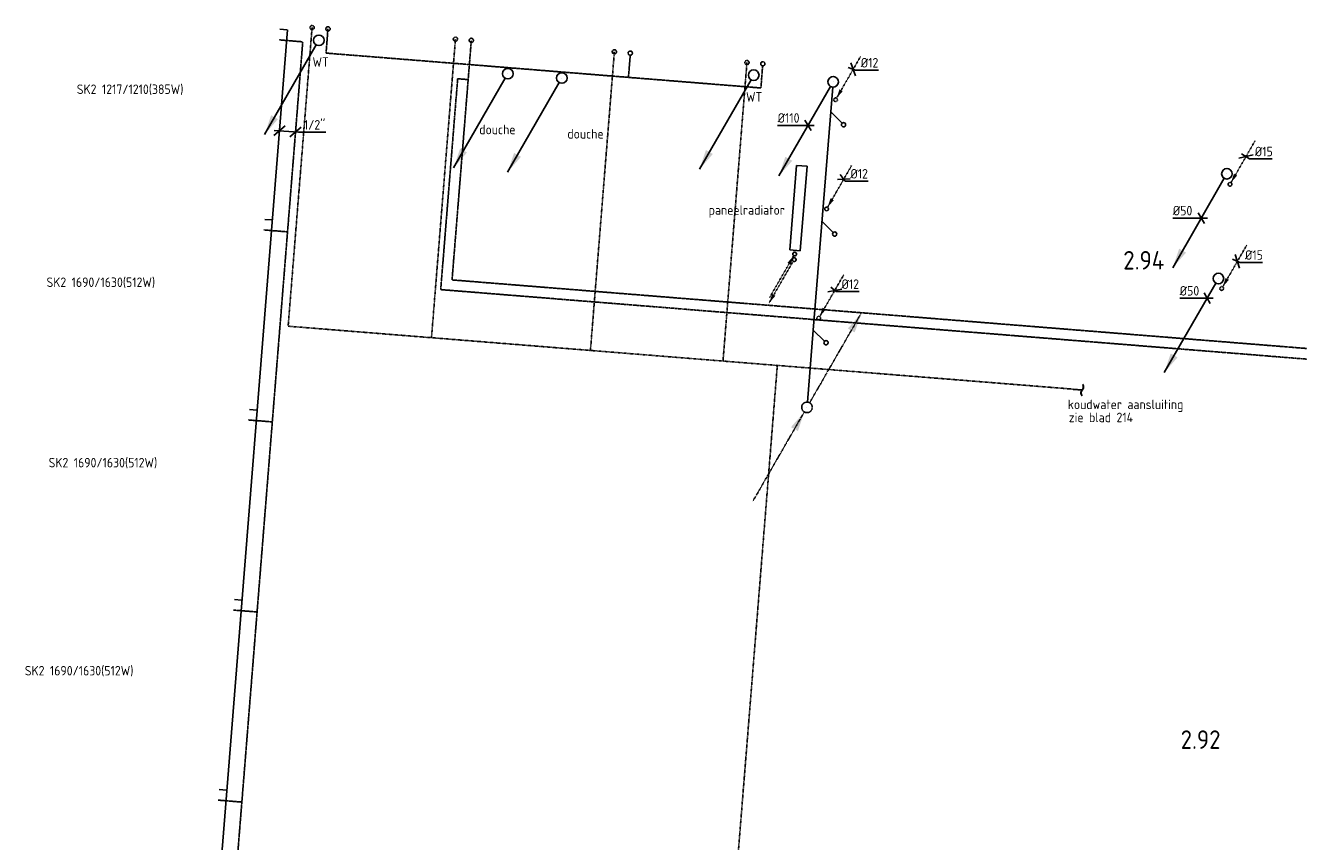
# Model space of a CAD drawing. Header units: millimetres. Extents: x -2687 to 63694, y -299 to 65104.
# Tile 5 of 7: x 415 to 12439, y 57400 to 65104. Entities that reach past the tile are written whole.
import ezdxf

# ---------------------------------------------------------------- set-up
doc = ezdxf.new("R2010")
doc.units = ezdxf.units.MM
for name, pattern in [('2322107', [2000, 1000, 1000]), ('2322108', [7, 5, -2]), ('2322109', [10, 5, -2, 1, -2]), ('2322109_a', [10, 5, -2, 1, -2]), ('2322110', [10, 5, -1, 1, -1, 1, -1]), ('2322111', [12, 5, -1, 1, -1, 1, -1, 1, -1]), ('2322121', [2000, 1000, 1000]), ('2322121_a', [2000, 1000, 1000]), ('2322123', [45, 5, -2, 5, -2, 5, -2, 5, -2, 5, -2, 5, -5]), ('2322123_a', [19.5, 3, -2, 5, -2, 3, -4.5])]:
    doc.linetypes.add(name, pattern=pattern)
for name, color, linetype in [('BL$2----', 7, 'Continuous'), ('bTuwkundig', 7, 'Continuous'), ('WI561---', 1, 'Continuous'), ('WL5233--', 4, '2322123'), ('WL524---', 4, '2322121'), ('WL531---', 5, '2322109'), ('WL532---', 1, '2322110'), ('WL5327--', 4, '2322111'), ('WL561---', 4, 'Continuous'), ('WL561---_AANVOER', 1, '2322107'), ('WL561---_RETOUR', 5, '2322108'), ('WL740---', 4, 'Continuous'), ('WM524---', 1, 'Continuous'), ('WM531---', 1, 'Continuous'), ('WM561---_AANVOER', 1, 'Continuous'), ('WT561---', 7, 'Continuous')]:
    doc.layers.add(name, color=color, linetype=linetype)
doc.styles.add('BURO-018', font='BUROFONT', dxfattribs={"height": 1.8})
doc.styles.add('STABICAD-018', font='ISOCP.SHX', dxfattribs={"height": 90})
doc.styles.add('STABICAD-025', font='ISOCP.SHX', dxfattribs={"height": 125})
doc.styles.add('STABICAD-035', font='ISOCP.SHX', dxfattribs={"height": 175})
doc.styles.get("Standard").update_dxf_attribs({"font": 'arial.ttf'})

# ---------------------------------------------------------------- blocks, each defined once
blk = doc.blocks.new('*U133')
at = {"linetype": '2322121'}
blk.add_hatch(color=2, dxfattribs=at).paths.add_polyline_path([(-512, -888), (-451, -707), (-386, -744)], flags=0)
at = {"color": 0, "linetype": '2322121'}
blk.add_line((0, 0), (0, 0, 1), dxfattribs=at)
at = {"color": 2, "linetype": '2322121_a'}
blk.add_line((-512, -888, 1), (-25, -43, 1), dxfattribs=at)
at = {"color": 2, "linetype": '2322121'}
blk.add_arc((0, 0, 1), 50, 266.5587, 264.2667, dxfattribs=at)
at = {"layer": 'BL$2----', "color": 2}
for tag in ['POSITIONCODE', 'SECTIONCODE']:
    blk.add_attdef(tag, (8043, 64721, 149), '', height=1.8, dxfattribs=at)
at = {"layer": 'BL$2----', "color": 2, "style": 'STABICAD-018'}
for tag, p in [('CODE', (8043, 64671, -1)), ('FLOORCODE', (8093, 64571, -1))]:
    blk.add_attdef(tag, p, '', height=1.8, dxfattribs=at)
blk = doc.blocks.new('*U24')
at = {"linetype": '2322121'}
blk.add_hatch(color=2, dxfattribs=at).paths.add_polyline_path([(-512, -888), (-451, -707), (-386, -744)], flags=0)
at = {"color": 0, "linetype": '2322121'}
blk.add_line((0, 0), (0, 0, 1), dxfattribs=at)
at = {"color": 2, "linetype": '2322121_a'}
blk.add_line((-512, -888, 1), (-25, -43, 1), dxfattribs=at)
at = {"color": 0, "linetype": '2322121'}
blk.add_circle((0, 0, 1), 50, dxfattribs=at)
at = {"color": 2, "linetype": '2322121'}
blk.add_circle((0, 0, 1), 50, dxfattribs=at)
at = {"layer": 'BL$2----', "color": 2}
for tag in ['POSITIONCODE', 'SECTIONCODE']:
    blk.add_attdef(tag, (11762, 63854, 149), '', height=1.8, dxfattribs=at)
at = {"layer": 'BL$2----', "color": 2, "style": 'STABICAD-018'}
for tag, p in [('CODE', (11762, 63804, -1)), ('FLOORCODE', (11812, 63704, -1))]:
    blk.add_attdef(tag, p, '', height=1.8, dxfattribs=at)
blk = doc.blocks.new('*U25')
at = {"linetype": '2322121'}
blk.add_hatch(color=2, dxfattribs=at).paths.add_polyline_path([(-512, -888), (-451, -707), (-386, -744)], flags=0)
at = {"color": 0, "linetype": '2322121'}
blk.add_line((0, 0), (0, 0, 1), dxfattribs=at)
at = {"color": 2, "linetype": '2322121_a'}
blk.add_line((-512, -888, 1), (-25, -43, 1), dxfattribs=at)
at = {"color": 0, "linetype": '2322121'}
blk.add_circle((0, 0, 1), 50, dxfattribs=at)
at = {"color": 2, "linetype": '2322121'}
blk.add_circle((0, 0, 1), 50, dxfattribs=at)
at = {"layer": 'BL$2----', "color": 2}
for tag in ['POSITIONCODE', 'SECTIONCODE']:
    blk.add_attdef(tag, (11682, 62865, 149), '', height=1.8, dxfattribs=at)
at = {"layer": 'BL$2----', "color": 2, "style": 'STABICAD-018'}
for tag, p in [('CODE', (11682, 62815, -1)), ('FLOORCODE', (11732, 62715, -1))]:
    blk.add_attdef(tag, p, '', height=1.8, dxfattribs=at)
blk = doc.blocks.new('*U23')
at = {"color": 0, "linetype": '2322121'}
blk.add_circle((0, 0), 20, dxfattribs=at)
at = {"layer": 'BL$2----', "color": 2}
for tag in ['CODE', 'POSITIONCODE', 'POSITIONCODE2', 'SECTIONCODE', 'SECTIONCODE2']:
    blk.add_attdef(tag, (8168, 64165), '', height=1.8, dxfattribs=at)
blk = doc.blocks.new('*U134')
at = {"color": 0, "linetype": '2322121'}
blk.add_arc((0, 0), 20, 137.866, 132.134, dxfattribs=at)
at = {"layer": 'BL$2----', "color": 2}
for tag in ['CODE', 'POSITIONCODE', 'POSITIONCODE2', 'SECTIONCODE', 'SECTIONCODE2']:
    blk.add_attdef(tag, (7976, 62109), '', height=1.8, dxfattribs=at)
blk = doc.blocks.new('*U136')
at = {"color": 0, "linetype": 'Continuous'}
for p, q in [((-30, 0), (-287, 0)), ((58, 0), (-30, 0)), ((29, -50), (-29, 50))]:
    blk.add_line(p, q, dxfattribs=at)
at = {"color": 0, "linetype": 'Continuous', "style": 'STABICAD-018'}
blk.add_text('%%c110', height=90, dxfattribs=at).set_placement((-287, 25))
at = {"layer": 'BL$2----', "color": 2}
blk.add_attdef('CODE', (7806, 64161, -1), '', height=1.8, dxfattribs=at)
blk = doc.blocks.new('*U26')
at = {"color": 0, "linetype": 'Continuous'}
for p, q in [((-40, 0), (-270, 0)), ((58, 0), (-40, 0)), ((29, -50), (-29, 50))]:
    blk.add_line(p, q, dxfattribs=at)
at = {"color": 0, "linetype": 'Continuous', "style": 'STABICAD-018'}
blk.add_text('%%c50', height=90, dxfattribs=at).set_placement((-270, 25))
at = {"layer": 'BL$2----', "color": 2}
blk.add_attdef('CODE', (11521, 63286, -1), '', height=1.8, dxfattribs=at)
blk = doc.blocks.new('*U27')
at = {"color": 0, "linetype": 'Continuous'}
for p, q in [((-29, 0), (-259, 0)), ((29, -50), (-29, 50)), ((58, 0), (-29, 0))]:
    blk.add_line(p, q, dxfattribs=at)
at = {"color": 0, "linetype": 'Continuous', "style": 'STABICAD-018'}
blk.add_text('%%c50', height=90, dxfattribs=at).set_placement((-259, 25))
at = {"layer": 'BL$2----', "color": 2}
blk.add_attdef('CODE', (11575, 62529, -1), '', height=1.8, dxfattribs=at)
blk = doc.blocks.new('*U32')
at = {"linetype": '2322109'}
blk.add_hatch(color=2, dxfattribs=at).paths.add_polyline_path([(9, 15), (37, 100), (68, 82)], flags=0)
at = {"color": 2, "linetype": '2322109_a'}
blk.add_line((9, 15, 3000), (236, 409, 3000), dxfattribs=at)
at = {"color": 0, "linetype": '2322109'}
blk.add_line((0, 0), (0, 0, 3000), dxfattribs=at)
at = {"color": 2, "linetype": '2322109'}
blk.add_circle((0, 0, 3000), 17.5, dxfattribs=at)
at = {"layer": 'BL$2----', "color": 2}
for tag in ['POSITIONCODE', 'SECTIONCODE']:
    blk.add_attdef(tag, (6034, 64404, 1499), '', height=1.2, dxfattribs=at)
at = {"layer": 'BL$2----', "color": 2, "style": 'STABICAD-018'}
for tag, p in [('CODE', (6034, 64354)), ('FLOORCODE', (6084, 64254))]:
    blk.add_attdef(tag, p, '', height=1.2, dxfattribs=at)
blk = doc.blocks.new('*U36')
at = {"linetype": '2322109'}
blk.add_hatch(color=2, dxfattribs=at).paths.add_polyline_path([(9, 15), (37, 100), (68, 82)], flags=0)
at = {"color": 2, "linetype": '2322109_a'}
blk.add_line((9, 15, 3000), (236, 409, 3000), dxfattribs=at)
at = {"color": 0, "linetype": '2322109'}
blk.add_line((0, 0), (0, 0, 3000), dxfattribs=at)
at = {"color": 2, "linetype": '2322109'}
blk.add_circle((0, 0, 3000), 17.5, dxfattribs=at)
at = {"layer": 'BL$2----', "color": 2}
for tag in ['SECTIONCODE', 'POSITIONCODE']:
    blk.add_attdef(tag, (11791, 63755, 1499), '', height=1.2, dxfattribs=at)
at = {"layer": 'BL$2----', "color": 2, "style": 'STABICAD-018'}
for tag, p in [('CODE', (11791, 63705)), ('FLOORCODE', (11841, 63605))]:
    blk.add_attdef(tag, p, '', height=1.2, dxfattribs=at)
blk = doc.blocks.new('*U33')
at = {"linetype": '2322109'}
blk.add_hatch(color=2, dxfattribs=at).paths.add_polyline_path([(9, 15), (37, 100), (68, 82)], flags=0)
at = {"color": 2, "linetype": '2322109_a'}
blk.add_line((9, 15, 3000), (236, 409, 3000), dxfattribs=at)
at = {"color": 0, "linetype": '2322109'}
blk.add_line((0, 0), (0, 0, 3000), dxfattribs=at)
at = {"color": 2, "linetype": '2322109'}
blk.add_circle((0, 0, 3000), 17.5, dxfattribs=at)
at = {"layer": 'BL$2----', "color": 2}
for tag in ['POSITIONCODE', 'SECTIONCODE']:
    blk.add_attdef(tag, (11713, 62771, 1499), '', height=1.2, dxfattribs=at)
at = {"layer": 'BL$2----', "color": 2, "style": 'STABICAD-018'}
for tag, p in [('CODE', (11713, 62721)), ('FLOORCODE', (11763, 62621))]:
    blk.add_attdef(tag, p, '', height=1.2, dxfattribs=at)
blk = doc.blocks.new('*U40')
at = {"color": 0, "linetype": 'Continuous'}
for p, q in [((-48, 18), (22, -8)), ((-22, 62), (22, -62)), ((22, -8), (240, -8))]:
    blk.add_line(p, q, dxfattribs=at)
at = {"color": 0, "linetype": 'Continuous', "style": 'STABICAD-018'}
blk.add_text('%%c12', height=90, dxfattribs=at).set_placement((72, 17))
at = {"layer": 'BL$2----', "color": 2}
blk.add_attdef('CODE', (8232, 64690), '', height=1.2, dxfattribs=at)
blk = doc.blocks.new('*U41')
at = {"color": 0, "linetype": 'Continuous'}
for p, q in [((-60, -3), (60, 3)), ((-32, 44), (13, -18)), ((13, -18), (231, -18))]:
    blk.add_line(p, q, dxfattribs=at)
at = {"color": 0, "linetype": 'Continuous', "style": 'STABICAD-018'}
blk.add_text('%%c12', height=90, dxfattribs=at).set_placement((63, 7))
at = {"layer": 'BL$2----', "color": 2}
blk.add_attdef('CODE', (8143, 63652), '', height=1.2, dxfattribs=at)
blk = doc.blocks.new('*U42')
at = {"color": 0, "linetype": 'Continuous'}
for p, q in [((-65, -12), (65, 12)), ((-39, 32), (13, -11)), ((13, -11), (230, -11))]:
    blk.add_line(p, q, dxfattribs=at)
at = {"color": 0, "linetype": 'Continuous', "style": 'STABICAD-018'}
blk.add_text('%%c12', height=90, dxfattribs=at).set_placement((63, 14))
at = {"layer": 'BL$2----', "color": 2}
blk.add_attdef('CODE', (8059, 62603), '', height=1.2, dxfattribs=at)
blk = doc.blocks.new('*U43')
at = {"color": 0, "linetype": 'Continuous'}
for p, q in [((-67, -16), (67, 16)), ((-42, 27), (34, -22)), ((34, -22), (249, -22))]:
    blk.add_line(p, q, dxfattribs=at)
at = {"color": 0, "linetype": 'Continuous', "style": 'STABICAD-018'}
blk.add_text('%%c15', height=90, dxfattribs=at).set_placement((84, 3))
at = {"layer": 'BL$2----', "color": 2}
blk.add_attdef('CODE', (11942, 63866), '', height=1.2, dxfattribs=at)
blk = doc.blocks.new('*U44')
at = {"color": 0, "linetype": 'Continuous'}
for p, q in [((-46, 20), (23, -10)), ((-21, 64), (21, -64)), ((23, -10), (238, -10))]:
    blk.add_line(p, q, dxfattribs=at)
at = {"color": 0, "linetype": 'Continuous', "style": 'STABICAD-018'}
blk.add_text('%%c15', height=90, dxfattribs=at).set_placement((73, 15))
at = {"layer": 'BL$2----', "color": 2}
blk.add_attdef('CODE', (11860, 62877), '', height=1.2, dxfattribs=at)
blk = doc.blocks.new('*U130')
at = {"color": 0, "linetype": 'Continuous'}
for p, q in [((-54, -46), (54, 46)), ((-50, 4), (180, -14)), ((96, -58), (204, 34)), ((180, -14), (437, -14))]:
    blk.add_line(p, q, dxfattribs=at)
at = {"color": 0, "linetype": 'Continuous', "style": 'STABICAD-018'}
blk.add_text("1/2''", height=90, dxfattribs=at).set_placement((230, 11))
at = {"layer": 'BL$2----', "color": 2}
blk.add_attdef('CODE', (2815, 64110), '', height=1.2, dxfattribs=at)
blk = doc.blocks.new('*U135')
at = {"linetype": '2322123'}
for points in [[(512, 888), (451, 707), (386, 744)], [(-25, -43), (-86, -224), (-151, -187)]]:
    blk.add_hatch(color=2, dxfattribs=at).paths.add_polyline_path(points, flags=0)
at = {"color": 2, "linetype": '2322123_a'}
for p, q in [((512, 888, 3000), (25, 43, 3000)), ((-25, -43, 3000), (-512, -888, 3000))]:
    blk.add_line(p, q, dxfattribs=at)
at = {"color": 0, "linetype": '2322123'}
blk.add_line((0, 0), (0, 0, 3000), dxfattribs=at)
blk.add_circle((0, 0, 3000), 50, dxfattribs=at)
at = {"color": 2, "linetype": '2322123'}
blk.add_circle((0, 0, 3000), 50, dxfattribs=at)
at = {"layer": 'BL$2----', "color": 2}
for tag in ['POSITIONCODE', 'SECTIONCODE']:
    blk.add_attdef(tag, (7796, 61649, 1499), '', height=1.8, dxfattribs=at)
at = {"layer": 'BL$2----', "color": 2, "style": 'STABICAD-018'}
for tag, p in [('CODE', (7796, 61599)), ('FLOORCODE', (7846, 61499))]:
    blk.add_attdef(tag, p, '', height=1.8, dxfattribs=at)
blk = doc.blocks.new('*U164')
at = {"color": 0, "linetype": 'Continuous'}
for p, q in [((-400, 200, 500), (400, 200, 500)), ((-400, 100, 500), (-400, 200, 500)), ((400, 200, 500), (400, 100, 500)), ((-400, 100, 500), (400, 100, 500))]:
    blk.add_line(p, q, dxfattribs=at)
at = {"layer": 'WL561---_AANVOER', "linetype": '2322107'}
blk.add_circle((-435, 150, 500), 17.5, dxfattribs=at)
at = {"layer": 'WL561---_RETOUR', "linetype": '2322108'}
blk.add_circle((-488, 150), 17.5, dxfattribs=at)
at = {"layer": 'WM531---', "color": 2, "style": 'STABICAD-018'}
for tag, p in [('CODE', (7864, 63468, 120)), ('CUSTOM_FIELD1', (7864, 63368, 120)), ('CUSTOM_FIELD2', (7864, 63368, 120)), ('FREETEXT', (7864, 63368, 120)), ('KNOB_POSITION', (7864, 63368, 120)), ('LABEL', (7864, 63368, 120)), ('POSITIONCODE', (7864, 63368, 120)), ('RADIATOR_CODE', (7864, 63368, 120)), ('SECTIONCODE', (7864, 63368, 120))]:
    blk.add_attdef(tag, p, '', height=1.2, dxfattribs=at)
at = {"layer": 'WM531---', "color": 1, "style": 'STABICAD-018'}
blk.add_attdef('PRODUCTCODE', (7864, 63368, 120), '', height=1.8, dxfattribs=at)
blk = doc.blocks.new('*U165')
at = {"linetype": '2322109'}
blk.add_hatch(color=2, dxfattribs=at).paths.add_polyline_path([(-9, -15), (-37, -100), (-68, -82)], flags=0)
at = {"color": 0, "linetype": '2322109'}
blk.add_line((0, 0), (0, 0, 620), dxfattribs=at)
at = {"color": 2, "linetype": '2322109_a'}
blk.add_line((-9, -15, 620), (-236, -409, 620), dxfattribs=at)
at = {"color": 0, "linetype": '2322109'}
blk.add_circle((0, 0, 620), 17.5, dxfattribs=at)
at = {"color": 2, "linetype": '2322109'}
blk.add_circle((0, 0, 620), 17.5, dxfattribs=at)
at = {"layer": 'WM531---', "color": 2, "style": 'STABICAD-018'}
for tag, p in [('POSITIONCODE', (7675, 63080, 309)), ('SECTIONCODE', (7675, 63080, 309)), ('CODE', (7675, 63030)), ('FLOORCODE', (7725, 62930))]:
    blk.add_attdef(tag, p, '', height=1.2, dxfattribs=at)
blk = doc.blocks.new('*U166')
at = {"linetype": '2322109'}
blk.add_hatch(color=2, dxfattribs=at).paths.add_polyline_path([(-236, -409), (-208, -325), (-177, -342)], flags=0)
at = {"color": 0, "linetype": '2322109'}
blk.add_line((0, 0), (0, 0, 120), dxfattribs=at)
at = {"color": 2, "linetype": '2322109_a'}
blk.add_line((-236, -409, 120), (-9, -15, 120), dxfattribs=at)
at = {"color": 0, "linetype": '2322109'}
blk.add_circle((0, 0, 120), 17.5, dxfattribs=at)
at = {"color": 2, "linetype": '2322109'}
blk.add_circle((0, 0, 120), 17.5, dxfattribs=at)
at = {"layer": 'WM531---', "color": 2, "style": 'STABICAD-018'}
for tag, p in [('POSITIONCODE', (7675, 63044, 59)), ('SECTIONCODE', (7675, 63044, 59)), ('CODE', (7675, 62994)), ('FLOORCODE', (7725, 62894))]:
    blk.add_attdef(tag, p, '', height=1.2, dxfattribs=at)
blk = doc.blocks.new('*U169')
at = {"color": 0, "linetype": '2322109'}
blk.add_circle((0, 0), 20, dxfattribs=at)
at = {"layer": 'WI561---', "color": 1, "style": 'STABICAD-018'}
blk.add_attdef('PRODUCTCODE', (5131, 64880, 950), '', height=1.8, dxfattribs=at)
at = {"layer": 'WI561---', "color": 2, "style": 'STABICAD-018'}
for tag in ['CODE', 'CODE2', 'INDICATIONTEXT', 'LABEL', 'POSITIONCODE', 'SECTIONCODE']:
    blk.add_attdef(tag, (5131, 64880, 950), '', height=1.2, dxfattribs=at)
blk = doc.blocks.new('*U170')
at = {"color": 0, "linetype": '2322110'}
blk.add_circle((0, 0), 20, dxfattribs=at)
at = {"layer": 'WI561---', "color": 1, "style": 'STABICAD-018'}
blk.add_attdef('PRODUCTCODE', (5280, 64868, 950), '', height=1.8, dxfattribs=at)
at = {"layer": 'WI561---', "color": 2, "style": 'STABICAD-018'}
for tag in ['CODE', 'CODE2', 'INDICATIONTEXT', 'LABEL', 'POSITIONCODE', 'SECTIONCODE']:
    blk.add_attdef(tag, (5280, 64868, 950), '', height=1.2, dxfattribs=at)
blk = doc.blocks.new('*U171')
at = {"color": 0, "linetype": '2322111'}
blk.add_line((0, 0), (14886, 0, 956), dxfattribs=at)
at = {"layer": 'WI561---', "color": 2, "style": 'STABICAD-018'}
for tag, p in [('SECTIONCODE', (11794, 61862, 475)), ('POSITIONCODE', (11794, 61862, 475)), ('CODE', (19175, 61420))]:
    blk.add_attdef(tag, p, '', height=1.2, dxfattribs=at)
blk = doc.blocks.new('*U29')
at = {"linetype": '2322121'}
blk.add_hatch(color=2, dxfattribs=at).paths.add_polyline_path([(-512, -888), (-451, -707), (-386, -744)], flags=0)
at = {"color": 0, "linetype": '2322121'}
blk.add_line((0, 0), (0, 0, 1), dxfattribs=at)
at = {"color": 2, "linetype": '2322121_a'}
blk.add_line((-512, -888, 1), (-25, -43, 1), dxfattribs=at)
at = {"color": 0, "linetype": '2322121'}
blk.add_circle((0, 0, 1), 50, dxfattribs=at)
at = {"color": 2, "linetype": '2322121'}
blk.add_circle((0, 0, 1), 50, dxfattribs=at)
at = {"layer": 'BL$2----', "color": 2}
for tag in ['POSITIONCODE', 'SECTIONCODE']:
    blk.add_attdef(tag, (13662, 60982, 149), '', height=1.8, dxfattribs=at)
at = {"layer": 'BL$2----', "color": 2, "style": 'STABICAD-018'}
for tag, p in [('CODE', (13662, 60932, -1)), ('FLOORCODE', (13712, 60832, -1))]:
    blk.add_attdef(tag, p, '', height=1.8, dxfattribs=at)
blk = doc.blocks.new('PI_SYM219')
at = {"lineweight": 30}
blk.add_line((-2.5, 0), (0, 0), dxfattribs=at)
for centre, start, end in [((-0.75, 0.75), 315, 45), ((0.75, -0.75), 135, 225)]:
    blk.add_arc(centre, 1.06, start, end, dxfattribs=at)
at = {"color": 0, "linetype": 'Continuous', "style": 'BURO-018'}
blk.add_attdef('LABEL', (0, 2), '', height=1.3, dxfattribs=at)

msp = doc.modelspace()

# ---------------------------------------------------------------- linework, layer by layer
at = {"layer": 'WL524---', "linetype": '2322121'}
for p, q in [((8039, 64521), (7855, 62229)), ((8127, 64181, 0), (8020, 64288, 0)), ((8044, 63150, 0), (7937, 63256, 0)), ((7855, 62229), (7800, 61548)), ((7962, 62123, 0), (7855, 62229, 0))]:
    msp.add_line(p, q, dxfattribs=at)
at = {"layer": 'WL531---', "linetype": '2322109'}
for p, q in [((3122, 65084), (2896, 62265)), ((4476, 64975), (4250, 62157)), ((5977, 64855), (5751, 62036)), ((7229, 64754), (7003, 61936)), ((10308, 61671), (2896, 62265)), ((7516, 61895), (6957, 54927))]:
    msp.add_line(p, q, dxfattribs=at)
at = {"layer": 'WL532---', "linetype": '2322110'}
for p, q in [((3272, 65072), (3254, 64843)), ((4444, 62702, 950), (4626, 64963, 950)), ((3254, 64843), (4608, 64735)), ((6127, 64823), (6110, 64614)), ((4608, 64735), (6110, 64614)), ((7361, 64514), (7377, 64723)), ((6110, 64614), (7361, 64514)), ((19183, 61520), (4445, 62702, 950))]:
    msp.add_line(p, q, dxfattribs=at)
at = {"layer": 'WL5327--', "linetype": '2322111'}
for p, q in [((4337, 62611, 950), (4497, 64601, 950)), ((4497, 64601, 950), (4596, 64593, 950))]:
    msp.add_line(p, q, dxfattribs=at)
at = {"layer": 'WL561---_AANVOER', "linetype": '2322107'}
for p, q in [((2147, 55771), (2891, 65062)), ((2818, 65068), (2887, 65062)), ((2675, 63273), (2744, 63268)), ((2531, 61479), (2600, 61474)), ((2388, 59685), (2457, 59679)), ((2244, 57891), (2313, 57885))]:
    msp.add_line(p, q, dxfattribs=at)
at = {"layer": 'WL561---_RETOUR', "linetype": '2322108'}
for p, q in [((2302, 55816), (3034, 64950)), ((3029, 64950), (2810, 64968)), ((2886, 63156), (2667, 63174)), ((2742, 61362), (2523, 61380)), ((2598, 59568), (2380, 59585)), ((2455, 57773), (2236, 57791))]:
    msp.add_line(p, q, dxfattribs=at)

# ---------------------------------------------------------------- block references
at = {"layer": 'WL5233--', "linetype": '2322123'}
msp.add_blockref('*U135', (7796, 61499), dxfattribs=at)
at = {"layer": 'WL524---', "linetype": '2322121'}
for name, p in [('*U29', (3186, 64964, -1)), ('*U29', (4971, 64649, -1)), ('*U29', (5481, 64608, -1)), ('*U29', (7293, 64635, -1)), ('*U133', (8043, 64571, -1)), ('*U23', (8141, 64167)), ('*U24', (11762, 63704, -1)), ('*U23', (8058, 63135)), ('*U25', (11682, 62715, -1)), ('*U134', (7976, 62109))]:
    msp.add_blockref(name, p, dxfattribs=at)
at = {"layer": 'WL531---', "linetype": '2322109'}
for name, p in [('*U169', (3122, 65084, 950)), ('*U169', (4476, 64975, 950)), ('*U169', (5977, 64855, 950)), ('*U32', (8066, 64402)), ('*U169', (7229, 64754, 950)), ('*U36', (11791, 63605)), ('*U32', (7981, 63372)), ('*U33', (11713, 62621)), ('*U166', (7675, 62894)), ('*U165', (7680, 62946, 620)), ('*U32', (7907, 62341))]:
    msp.add_blockref(name, p, dxfattribs=at)
at = {"layer": 'WL531---', "color": 2, "linetype": '2322109', "xscale": 35, "yscale": 35, "zscale": 35, "rotation": 355.4126467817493}
msp.add_blockref('PI_SYM219', (10396, 61664), dxfattribs=at)
at = {"layer": 'WL532---', "linetype": '2322110'}
for p in [(3272, 65072, 950), (4626, 64963, 950), (6127, 64843, 950), (7379, 64742, 950)]:
    msp.add_blockref('*U170', p, dxfattribs=at)
at = {"layer": 'WL5327--', "linetype": '2322111', "rotation": 175.412626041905}
msp.add_blockref('*U171', (19175, 61420), dxfattribs=at)
at = {"layer": 'WL561---', "linetype": 'Continuous', "rotation": 85.4126260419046}
msp.add_blockref('*U164', (7864, 63368, 120), dxfattribs=at)
at = {"layer": 'WM524---', "linetype": 'Continuous'}
for name, p in [('*U136', (7806, 64161, -1)), ('*U26', (11521, 63286, -1)), ('*U27', (11575, 62529, -1))]:
    msp.add_blockref(name, p, dxfattribs=at)
at = {"layer": 'WM531---', "linetype": 'Continuous'}
for name, p in [('*U40', (8232, 64690)), ('*U43', (11942, 63866)), ('*U41', (8143, 63652)), ('*U44', (11860, 62877)), ('*U42', (8059, 62603))]:
    msp.add_blockref(name, p, dxfattribs=at)
at = {"layer": 'WM561---_AANVOER', "linetype": 'Continuous'}
msp.add_blockref('*U130', (2815, 64110), dxfattribs=at)

# ---------------------------------------------------------------- texts
at = {"layer": 'bTuwkundig', "color": 3, "style": 'STABICAD-035'}
for s, p in [('2.94', (10783, 62800, -500)), ('2.92', (11325, 58275, -500))]:
    msp.add_text(s, height=175, dxfattribs=at).set_placement(p)
at = {"layer": 'WI561---', "style": 'STABICAD-018'}
msp.add_text('paneelradiator', height=90, dxfattribs=at).set_placement((6867, 63317))
at = {"layer": 'WL740---', "style": 'STABICAD-018'}
for s, p in [('WT', (3126, 64714)), ('WT', (7220, 64385)), ('douche', (4701, 64077)), ('douche', (5533, 64036))]:
    msp.add_text(s, height=90, dxfattribs=at).set_placement(p)
at = {"layer": 'WM531---', "style": 'STABICAD-025'}
for s, p in [('koudwater aansluiting', (10259, 61482)), ('zie blad 214', (10269, 61359))]:
    msp.add_text(s, height=90, dxfattribs=at).set_placement(p)
at = {"layer": 'WT561---', "color": 1, "style": 'STABICAD-018'}
for s, p in [('SK2 1217/1210(385W)', (900, 64457)), ('SK2 1690/1630(512W)', (614, 62635)), ('SK2 1690/1630(512W)', (634, 60932)), ('SK2 1690/1630(512W)', (409, 58968))]:
    msp.add_text(s, height=90, dxfattribs=at).set_placement(p)

doc.saveas('drawing.dxf')
